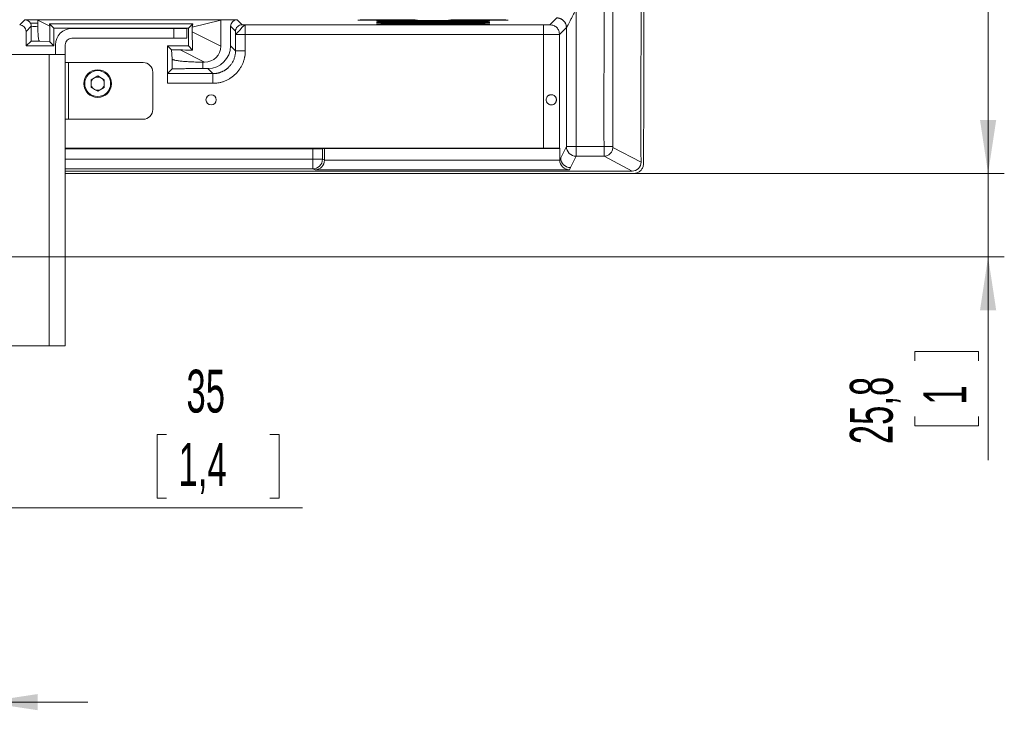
# Model space of a CAD drawing. Header units: millimetres. Extents: x 0 to 594, y 0 to 420.
# Tile 30 of 75: x 125 to 186, y 197 to 240. Entities that reach past the tile are written whole.
import ezdxf

# ---------------------------------------------------------------- set-up
doc = ezdxf.new("R2010")
doc.units = ezdxf.units.MM
doc.styles.add('SLDTEXTSTYLE1', font='TXT', dxfattribs={"width": 0.605})
doc.dimstyles.new('SLDDIMSTYLE0', dxfattribs={"dimtxt": 2.568319, "dimasz": 3.3, "dimexe": 0, "dimexo": 0.0625, "dimgap": 0.64208, "dimtad": 1, "dimdec": 1, "dimlfac": 5, "dimrnd": 1e-09, "dimzin": 12, "dimdsep": 46, "dimtxsty": 'SLDTEXTSTYLE1', "dimsah": 1, "dimcen": 0.09, "dimadec": 0, "dimazin": 3, "dimtfac": 1, "dimtdec": 1, "dimtofl": 0, "dimtmove": 0, "dimatfit": 3, "dimfxl": 0, "dimfrac": 2, "dimtolj": 1, "dimtzin": 12, "dimarcsym": 0})
doc.dimstyles.new('SLDDIMSTYLE3', dxfattribs={"dimtxt": 2.568319, "dimasz": 3.3, "dimexe": 0, "dimexo": 0.0625, "dimgap": 0.64208, "dimtad": 1, "dimdec": 1, "dimlfac": 5, "dimrnd": 1e-09, "dimzin": 12, "dimdsep": 46, "dimtxsty": 'SLDTEXTSTYLE1', "dimsah": 1, "dimcen": 0.09, "dimadec": 0, "dimazin": 3, "dimtfac": 1, "dimtdec": 1, "dimtmove": 0, "dimatfit": 0, "dimfxl": 0, "dimfrac": 2, "dimtolj": 1, "dimtzin": 12, "dimarcsym": 0})

# ---------------------------------------------------------------- blocks, each defined once
blk = doc.blocks.new('_D_10')
at = {"color": 7, "linetype": 'Continuous', "lineweight": 0}
for p, q in [((115.707, 238.306), (115.707, 208.509)), ((108.707, 234.509), (108.707, 208.509)), ((133.961, 214.042), (133.373, 214.042)), ((133.373, 214.042), (133.373, 210.097)), ((140.33, 214.042), (140.918, 214.042)), ((140.918, 214.042), (140.918, 210.097)), ((133.373, 210.097), (133.961, 210.097)), ((140.918, 210.097), (140.33, 210.097)), ((108.707, 209.509), (102.307, 209.509)), ((115.707, 209.509), (108.707, 209.509)), ((115.707, 209.509), (142.339, 209.509))]:
    blk.add_line(p, q, dxfattribs=at)
for points in [[(108.707, 209.509), (105.407, 210.009), (105.407, 209.009)], [(115.707, 209.509), (119.007, 209.009), (119.007, 210.009)]]:
    blk.add_solid(points, dxfattribs=at)
at = {"color": 7, "linetype": 'Continuous', "lineweight": 0, "char_height": 2.6458, "attachment_point": 1, "style": 'SLDTEXTSTYLE1'}
for s, insert in [('35', (135.186, 218.04)), ('1,4', (134.696, 213.508))]:
    blk.add_mtext(s, dxfattribs=dict(at, insert=insert))
blk = doc.blocks.new('_D_11')
at = {"color": 7, "linetype": 'Continuous', "lineweight": 0}
for p, q in [((108.707, 234.509), (108.707, 196.509)), ((122.707, 234.509), (122.707, 196.509)), ((112.523, 202.042), (111.935, 202.042)), ((111.935, 202.042), (111.935, 198.097)), ((118.892, 202.042), (119.48, 202.042)), ((119.48, 202.042), (119.48, 198.097)), ((111.935, 198.097), (112.523, 198.097)), ((119.48, 198.097), (118.892, 198.097)), ((108.707, 197.509), (102.307, 197.509)), ((108.707, 197.509), (122.707, 197.509)), ((122.707, 197.509), (129.107, 197.509))]:
    blk.add_line(p, q, dxfattribs=at)
for points in [[(108.707, 197.509), (105.407, 198.009), (105.407, 197.009)], [(122.707, 197.509), (126.007, 197.009), (126.007, 198.009)]]:
    blk.add_solid(points, dxfattribs=at)
at = {"color": 7, "linetype": 'Continuous', "lineweight": 0, "char_height": 2.6458, "attachment_point": 1, "style": 'SLDTEXTSTYLE1'}
for s, insert in [('70', (113.747, 206.04)), ('2,8', (113.258, 201.508))]:
    blk.add_mtext(s, dxfattribs=dict(at, insert=insert))
blk = doc.blocks.new('_D_12')
at = {"color": 7, "linetype": 'Continuous', "lineweight": 0}
for p, q in [((184.665, 230.163), (184.665, 236.563)), ((162.794, 230.163), (185.665, 230.163)), ((184.665, 230.163), (184.665, 225.009)), ((115.707, 225.009), (185.665, 225.009)), ((184.665, 225.009), (184.665, 212.459)), ((180.133, 218.584), (180.133, 219.171)), ((180.133, 219.171), (184.077, 219.171)), ((184.077, 219.171), (184.077, 218.584)), ((180.133, 215.154), (180.133, 214.566)), ((184.077, 214.566), (184.077, 215.154)), ((180.133, 214.566), (184.077, 214.566))]:
    blk.add_line(p, q, dxfattribs=at)
for points in [[(184.665, 230.163), (185.165, 233.463), (184.165, 233.463)], [(184.665, 225.009), (184.165, 221.709), (185.165, 221.709)]]:
    blk.add_solid(points, dxfattribs=at)
at = {"color": 7, "linetype": 'Continuous', "lineweight": 0, "attachment_point": 1, "rotation": 90, "style": 'SLDTEXTSTYLE1'}
for s, insert, char_height in [('25,8', (176.135, 213.439), 2.6458), ('1', (180.667, 215.889), 2.646)]:
    blk.add_mtext(s, dxfattribs=dict(at, insert=insert, char_height=char_height))
blk = doc.blocks.new('_D_15')
at = {"color": 7, "linetype": 'Continuous', "lineweight": 0}
for p, q in [((107.707, 372.909), (185.665, 372.909)), ((184.665, 230.163), (184.665, 372.909)), ((180.133, 305.701), (180.133, 306.289)), ((180.133, 306.289), (184.077, 306.289)), ((184.077, 306.289), (184.077, 305.701)), ((180.133, 297.371), (180.133, 296.783)), ((184.077, 296.783), (184.077, 297.371)), ((180.133, 296.783), (184.077, 296.783)), ((162.794, 230.163), (185.665, 230.163))]:
    blk.add_line(p, q, dxfattribs=at)
for points in [[(184.665, 372.909), (184.165, 369.609), (185.165, 369.609)], [(184.665, 230.163), (185.165, 233.463), (184.165, 233.463)]]:
    blk.add_solid(points, dxfattribs=at)
at = {"color": 7, "linetype": 'Continuous', "lineweight": 0, "char_height": 2.6458, "attachment_point": 1, "rotation": 90, "style": 'SLDTEXTSTYLE1'}
for s, insert in [('713,7', (176.135, 297.126)), ('28,1', (180.667, 298.106))]:
    blk.add_mtext(s, dxfattribs=dict(at, insert=insert))

msp = doc.modelspace()

# ---------------------------------------------------------------- linework, layer by layer
at = {"color": 7, "linetype": 'Continuous', "lineweight": 15}
for p, q in [((159.238, 240.307), (159.238, 231.824)), ((125.207, 239.65), (124.893, 239.336)), ((125.207, 239.65), (126.007, 239.65)), ((126.007, 239.65), (137.307, 239.65)), ((126.007, 239.436), (126.007, 239.637)), ((126.007, 239.636), (126.759, 239.26)), ((137.307, 239.636), (135.545, 239.195)), ((137.307, 239.65), (138.307, 239.65)), ((137.307, 239.639), (137.307, 238.021)), ((138.615, 239.343), (138.307, 239.65)), ((158.039, 239.767), (157.616, 239.344)), ((125.607, 239.25), (125.293, 238.936)), ((125.293, 238.936), (125.293, 238.036)), ((125.562, 239.436), (126.007, 239.436)), ((126.732, 239.41), (135.582, 239.41)), ((126.759, 239.26), (126.732, 239.41)), ((127.007, 239.136), (126.732, 239.41)), ((126.759, 238.284), (126.759, 239.26)), ((127.007, 239.136), (135.307, 239.136)), ((127.007, 239.136), (127.007, 238.036)), ((128.107, 239.109), (134.407, 239.109)), ((134.407, 238.509), (134.407, 239.109)), ((134.407, 239.109), (135.207, 239.109)), ((135.207, 238.509), (135.207, 239.109)), ((135.307, 239.136), (135.582, 239.41)), ((135.307, 239.136), (135.307, 238.036)), ((135.582, 239.41), (135.545, 239.195)), ((135.545, 239.195), (135.545, 238.902)), ((137.307, 238.021), (135.545, 238.902)), ((137.907, 238.036), (137.907, 239.25)), ((138.215, 238.943), (137.907, 239.25)), ((157.216, 239.341), (138.816, 239.341)), ((138.816, 239.341), (138.816, 238.741)), ((158.193, 238.862), (158.216, 238.744)), ((158.639, 239.167), (158.216, 238.744)), ((158.639, 239.167), (158.639, 231.824)), ((125.293, 238.036), (125.599, 238.341)), ((126.107, 238.341), (126.759, 238.284)), ((127.007, 238.036), (126.759, 238.284)), ((134.407, 238.509), (128.107, 238.509)), ((135.207, 238.509), (134.407, 238.509)), ((138.216, 237.727), (138.216, 238.741)), ((138.816, 238.741), (138.216, 238.741)), ((157.216, 238.741), (138.816, 238.741)), ((138.816, 237.727), (138.816, 238.741)), ((157.216, 231.725), (157.216, 238.741)), ((158.216, 238.744), (158.193, 238.744)), ((158.216, 231.716), (158.216, 238.744)), ((125.293, 238.036), (127.007, 238.036)), ((127.107, 237.509), (127.107, 238.109)), ((127.707, 238.109), (127.707, 237.509)), ((134.007, 235.727), (134.007, 238.036)), ((134.007, 238.036), (134.256, 237.787)), ((135.307, 238.036), (134.007, 238.036)), ((134.805, 237.787), (134.256, 237.787)), ((134.304, 237.234), (134.256, 237.787)), ((136.307, 237.036), (134.805, 237.787)), ((135.568, 237.775), (135.307, 238.036)), ((137.907, 238.036), (138.216, 237.727)), ((104.707, 237.509), (126.707, 237.509)), ((126.707, 219.509), (126.707, 237.509)), ((126.707, 237.509), (127.707, 237.509)), ((127.707, 219.509), (127.707, 237.509)), ((134.304, 236.618), (134.304, 237.234)), ((136.207, 237.036), (136.207, 236.636)), ((136.307, 237.036), (136.207, 237.036)), ((127.707, 237.009), (127.907, 237.009)), ((127.907, 233.509), (127.907, 237.009)), ((132.507, 237.009), (127.907, 237.009)), ((133.107, 236.409), (133.107, 234.109)), ((134.013, 236.327), (134.304, 236.618)), ((136.507, 236.636), (136.207, 236.636)), ((136.207, 236.636), (136.207, 236.636)), ((136.507, 236.636), (136.816, 236.327)), ((129.707, 236.181), (129.299, 235.945)), ((129.299, 235.945), (129.299, 235.474)), ((129.707, 236.181), (130.116, 235.945)), ((130.116, 235.474), (130.116, 235.945)), ((134.013, 236.327), (136.816, 236.327)), ((129.707, 235.238), (129.299, 235.474)), ((130.116, 235.474), (129.707, 235.238)), ((134.007, 235.727), (136.816, 235.727)), ((127.707, 233.509), (127.907, 233.509)), ((132.507, 233.509), (127.907, 233.509)), ((157.216, 231.725), (127.707, 231.725)), ((127.707, 231.681), (142.981, 231.681)), ((142.981, 231.039), (142.981, 231.681)), ((143.58, 231.686), (143.707, 231.707)), ((143.58, 231.686), (143.58, 231.039)), ((143.707, 231.707), (158.225, 231.707)), ((143.707, 231.707), (143.707, 230.996)), ((158.216, 231.716), (158.225, 231.707)), ((158.225, 230.997), (158.225, 231.707)), ((158.286, 231.119), (158.639, 231.824)), ((158.639, 231.824), (159.238, 231.824)), ((159.238, 231.824), (160.959, 231.824)), ((159.238, 231.824), (159.238, 231.224)), ((163.243, 230.851), (161.501, 231.766)), ((142.981, 230.439), (142.981, 231.039)), ((142.981, 231.039), (143.58, 231.039)), ((143.58, 231.039), (143.707, 230.996)), ((143.707, 230.986), (158.225, 230.986)), ((158.225, 230.997), (158.286, 231.119)), ((158.886, 230.519), (159.238, 231.224)), ((159.238, 231.224), (160.961, 231.224)), ((162.703, 230.309), (160.961, 231.224)), ((143.138, 230.386), (142.981, 230.439)), ((158.82, 230.386), (143.138, 230.386)), ((158.886, 230.519), (158.82, 230.386)), ((162.703, 230.309), (127.707, 230.309)), ((162.794, 230.163), (127.707, 230.163)), ((104.707, 219.509), (126.707, 219.509)), ((126.707, 219.509), (127.707, 219.509))]:
    msp.add_line(p, q, dxfattribs=at)
at = {"color": 8, "linetype": 'Continuous', "lineweight": 15}
for p, q in [((127.707, 231.039), (142.981, 231.039)), ((127.707, 230.439), (142.981, 230.439))]:
    msp.add_line(p, q, dxfattribs=at)
at = {"color": 7, "linetype": 'Continuous', "lineweight": 15}
for centre, radius in [((129.707, 235.709), 0.85), ((129.707, 235.709), 0.8), ((136.707, 234.709), 0.317)]:
    msp.add_circle(centre, radius, dxfattribs=at)
for centre, radius, start, end in [((1166.387, 234.309), 1005.431, 179.507157, 180.141626), ((1166.387, 234.309), 1004.891, 179.507157, 180.141626), ((1166.387, 234.309), 1003.15, 179.623327, 180.197528), ((-839.883, 237.145), 1003.297, 359.63523, 0.196595), ((128.107, 238.109), 1, 90, 180), ((128.107, 238.109), 0.4, 90, 180), ((132.507, 236.409), 0.6, 0, 90), ((129.707, 235.709), 0.408, 120, 180), ((129.707, 235.709), 0.408, 60, 120), ((129.707, 235.709), 0.408, 0, 60), ((129.707, 235.709), 0.408, 180, 240), ((129.707, 235.709), 0.408, 240, 300), ((129.707, 235.709), 0.408, 300, 0), ((132.507, 234.109), 0.6, 270, 0), ((159.239, 231.824), 0.6, 180.01349, 269.99305), ((142.98, 231.039), 0.6, 270.09622, 359.97363)]:
    msp.add_arc(centre, radius, start, end, dxfattribs=at)
for centre, major_axis, ratio, start_param, end_param in [((125.207, 239.25), (-0.283, -0.283), 0.999924, 2.839342, 3.926953), ((138.307, 239.25), (-0.283, 0.283), 0.999924, 5.497825, 7.068545), ((124.893, 238.936), (-0.283, -0.283), 0.999924, 2.356233, 3.926953), ((284.61, 239.436), (160.424, 0), 0.008727, 3.27479, 3.292478), ((126.147, 239.436), (0, 1.4), 0.1, 1.570796, 1.721682), ((135.591, 238.389), (-0.021, 1.128), 0.036703, 1.097616, 2.145155), ((136.987, 237.691), (2.409, -0.087), 0.016865, 2.201372, 2.705114), ((136.288, 238.041), (-0.917, 0.458), 0.9759, 2.044273, 3.595554), ((136.507, 238.036), (0.99, -0.99), 0.999924, 5.497825, 7.068545), ((134.013, 235.727), (0, 0.6), 0.008727, 0.008727, 1.570796), ((142.981, 231.686), (0.6, 0), 0.008727, 4.712389, 6.230825), ((157.216, 231.716), (1, 0), 0.008727, 0.008727, 1.570796), ((143.138, 230.986), (0.096, 0.593), 0.946286, 3.311301, 4.864644), ((143.107, 230.997), (-0.57, 0.19), 0.998478, 3.446103, 3.462643), ((158.825, 230.997), (-0.268, -0.537), 0.99981, 5.176082, 5.193383), ((158.82, 230.986), (-0.317, 0.513), 0.980675, 1.025895, 2.579238), ((158.886, 231.119), (0.268, 0.537), 0.99981, 2.03449, 3.605134), ((162.702, 230.849), (-0.478, 0.251), 0.999296, 2.054882, 3.628468)]:
    msp.add_ellipse(centre, major_axis=major_axis, ratio=ratio, start_param=start_param, end_param=end_param, dxfattribs=at)
for centre, major_axis in [((147.607, 239.634), (1.84, 0)), ((150.407, 239.573), (3.5, 0)), ((150.407, 239.489), (3.5, 0)), ((153.207, 239.634), (1.84, 0)), ((150.407, 239.405), (3.5, 0))]:
    msp.add_ellipse(centre, major_axis=major_axis, ratio=0.008727, dxfattribs=at)
for points, knots in [([(159.238, 240.307), (159.228, 240.286), (159.207, 240.247), (159.18, 240.193), (159.147, 240.128), (159.108, 240.054), (159.046, 239.932), (158.967, 239.778), (158.872, 239.594), (158.796, 239.449), (158.743, 239.347), (158.709, 239.284), (158.681, 239.233), (158.662, 239.2), (158.65, 239.181), (158.643, 239.17), (158.641, 239.168), (158.64, 239.167)], [0, 0, 0, 0, 0.047814, 0.088072, 0.120776, 0.192333, 0.254739, 0.396556, 0.541145, 0.682436, 0.749392, 0.808982, 0.863675, 0.91292, 0.943262, 0.972109, 1, 1, 1, 1]), ([(158.039, 239.767), (158.05, 239.767), (158.074, 239.766), (158.108, 239.763), (158.141, 239.758), (158.173, 239.752), (158.203, 239.744), (158.232, 239.735), (158.259, 239.725), (158.285, 239.714), (158.309, 239.702), (158.331, 239.69), (158.353, 239.678), (158.372, 239.665), (158.391, 239.653), (158.407, 239.64), (158.423, 239.627), (158.437, 239.615), (158.45, 239.603), (158.476, 239.578), (158.511, 239.539), (158.551, 239.482), (158.583, 239.421), (158.608, 239.359), (158.626, 239.295), (158.636, 239.231), (158.638, 239.188), (158.638, 239.167)], [0, 0, 0, 0, 0.037839, 0.074496, 0.109971, 0.144262, 0.177371, 0.209298, 0.240042, 0.269603, 0.297981, 0.325176, 0.351189, 0.376019, 0.399667, 0.422131, 0.443413, 0.463511, 0.482427, 0.50016, 0.575497, 0.649522, 0.722237, 0.793642, 0.863737, 0.932523, 1, 1, 1, 1]), ([(158.041, 239.767), (158.111, 239.767), (158.187, 239.754), (158.335, 239.696), (158.405, 239.65), (158.522, 239.533), (158.568, 239.462), (158.627, 239.314), (158.639, 239.238), (158.639, 239.167)], [0, 0, 0, 0, 0.25, 0.25, 0.5, 0.5, 0.75, 0.75, 1, 1, 1, 1]), ([(125.607, 239.25), (125.607, 239.282), (125.603, 239.314), (125.588, 239.376), (125.577, 239.407), (125.562, 239.436)], [0, 0, 0, 0, 0.5, 0.5, 1, 1, 1, 1]), ([(125.599, 238.341), (125.599, 238.342), (125.6, 238.348), (125.601, 238.371), (125.601, 238.388), (125.602, 238.434), (125.603, 238.461), (125.604, 238.526), (125.604, 238.564), (125.605, 238.647), (125.605, 238.692), (125.606, 238.79), (125.606, 238.843), (125.607, 238.952), (125.607, 239.009), (125.607, 239.127), (125.607, 239.188), (125.607, 239.25)], [0, 0, 0, 0, 0.125, 0.125, 0.25, 0.25, 0.375, 0.375, 0.5, 0.5, 0.625, 0.625, 0.75, 0.75, 0.875, 0.875, 1, 1, 1, 1]), ([(126.009, 239.225), (126.01, 239.165), (126.011, 239.106), (126.014, 238.991), (126.017, 238.934), (126.022, 238.827), (126.026, 238.776), (126.033, 238.681), (126.037, 238.637), (126.046, 238.556), (126.051, 238.52), (126.061, 238.457), (126.067, 238.43), (126.078, 238.387), (126.083, 238.37), (126.095, 238.348), (126.101, 238.342), (126.107, 238.341)], [0, 0, 0, 0, 0.125, 0.125, 0.25, 0.25, 0.375, 0.375, 0.5, 0.5, 0.625, 0.625, 0.75, 0.75, 0.875, 0.875, 1, 1, 1, 1]), ([(138.215, 238.943), (138.215, 238.995), (138.225, 239.047), (138.265, 239.144), (138.295, 239.188), (138.369, 239.262), (138.413, 239.292), (138.51, 239.332), (138.562, 239.343), (138.615, 239.343)], [0, 0, 0, 0, 0.25, 0.25, 0.5, 0.5, 0.75, 0.75, 1, 1, 1, 1]), ([(138.216, 238.741), (138.216, 238.747), (138.216, 238.759), (138.216, 238.778), (138.216, 238.796), (138.216, 238.814), (138.216, 238.832), (138.216, 238.854), (138.216, 238.879), (138.216, 238.901), (138.215, 238.916), (138.215, 238.926), (138.215, 238.935), (138.215, 238.941), (138.215, 238.942), (138.215, 238.943)], [0, 0, 0, 0, 0.059673, 0.120364, 0.182696, 0.247247, 0.310355, 0.374682, 0.503005, 0.630625, 0.693961, 0.756217, 0.840439, 0.921099, 1, 1, 1, 1]), ([(138.216, 238.741), (138.217, 238.742), (138.217, 238.743), (138.22, 238.747), (138.225, 238.752), (138.231, 238.758), (138.24, 238.767), (138.25, 238.777), (138.261, 238.788), (138.274, 238.802), (138.288, 238.816), (138.31, 238.839), (138.346, 238.875), (138.396, 238.922), (138.447, 238.969), (138.485, 239.008), (138.513, 239.039), (138.534, 239.069), (138.554, 239.102), (138.575, 239.134), (138.601, 239.174), (138.641, 239.218), (138.688, 239.251), (138.721, 239.271), (138.739, 239.282), (138.756, 239.291), (138.771, 239.299), (138.783, 239.308), (138.794, 239.316), (138.803, 239.325), (138.811, 239.334), (138.815, 239.34), (138.816, 239.34), (138.816, 239.341)], [0, 0, 0, 0, 0.025759, 0.051158, 0.076267, 0.10117, 0.125967, 0.150752, 0.175557, 0.200393, 0.225267, 0.250189, 0.304814, 0.378278, 0.43065, 0.472326, 0.503603, 0.525949, 0.558246, 0.596634, 0.622125, 0.685144, 0.751714, 0.772421, 0.792476, 0.811954, 0.829531, 0.848934, 0.870264, 0.893865, 0.926118, 0.972811, 1, 1, 1, 1]), ([(157.616, 239.344), (157.616, 239.344), (157.605, 239.343), (157.564, 239.343), (157.535, 239.342), (157.461, 239.341), (157.416, 239.341), (157.32, 239.341), (157.268, 239.341), (157.216, 239.341)], [0, 0, 0, 0, 0.25, 0.25, 0.5, 0.5, 0.75, 0.75, 1, 1, 1, 1]), ([(157.216, 239.341), (157.216, 239.34), (157.216, 239.328), (157.216, 239.273), (157.216, 239.23), (157.216, 239.116), (157.216, 239.045), (157.216, 238.895), (157.216, 238.815), (157.216, 238.741)], [0, 0, 0, 0, 0.25, 0.25, 0.5, 0.5, 0.75, 0.75, 1, 1, 1, 1]), ([(126.107, 238.341), (126.1, 238.341), (126.093, 238.341), (126.085, 238.341), (125.99, 238.341), (125.896, 238.341), (125.801, 238.341), (125.733, 238.341), (125.666, 238.341), (125.599, 238.341)], [0, 0, 0, 0, 0.000110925, 0.000110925, 0.000110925, 0.001533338, 0.001533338, 0.001533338, 0.00254394, 0.00254394, 0.00254394, 0.00254394]), ([(136.816, 236.327), (136.835, 236.327), (136.871, 236.327), (136.926, 236.331), (136.98, 236.336), (137.034, 236.343), (137.087, 236.353), (137.14, 236.364), (137.191, 236.377), (137.242, 236.393), (137.292, 236.41), (137.342, 236.428), (137.39, 236.449), (137.437, 236.471), (137.483, 236.495), (137.528, 236.52), (137.571, 236.547), (137.614, 236.575), (137.655, 236.605), (137.694, 236.636), (137.733, 236.668), (137.77, 236.701), (137.817, 236.746), (137.872, 236.805), (137.932, 236.879), (137.988, 236.959), (138.039, 237.043), (138.085, 237.131), (138.124, 237.223), (138.157, 237.319), (138.183, 237.417), (138.202, 237.519), (138.214, 237.622), (138.216, 237.692), (138.216, 237.727)], [0, 0, 0, 0, 0.0250482, 0.0499701, 0.0747657, 0.0994351, 0.1239781, 0.1483948, 0.1726853, 0.1968495, 0.2208875, 0.2447992, 0.2685847, 0.2922439, 0.3157769, 0.3391837, 0.3624643, 0.3856187, 0.4086469, 0.4315489, 0.4543248, 0.4769744, 0.499498, 0.5427809, 0.5865071, 0.6306767, 0.6752896, 0.720346, 0.765846, 0.8117894, 0.8581765, 0.9050073, 0.9522818, 1, 1, 1, 1]), ([(136.816, 235.727), (136.828, 235.727), (136.861, 235.727), (136.928, 235.729), (137.017, 235.736), (137.115, 235.748), (137.244, 235.771), (137.402, 235.811), (137.587, 235.878), (137.764, 235.962), (137.987, 236.096), (138.24, 236.304), (138.447, 236.556), (138.582, 236.78), (138.666, 236.958), (138.732, 237.142), (138.771, 237.295), (138.794, 237.424), (138.808, 237.53), (138.815, 237.635), (138.816, 237.702), (138.816, 237.727)], [0, 0, 0, 0, 0.010855, 0.032149, 0.063878, 0.095865, 0.126591, 0.188966, 0.251459, 0.31392, 0.376174, 0.500083, 0.624101, 0.68647, 0.749052, 0.811607, 0.873918, 0.89967, 0.936432, 0.976148, 1, 1, 1, 1]), ([(138.816, 237.727), (138.746, 237.727), (138.67, 237.727), (138.523, 237.727), (138.452, 237.727), (138.335, 237.727), (138.289, 237.727), (138.23, 237.727), (138.217, 237.727), (138.216, 237.727)], [0, 0, 0, 0, 0.25, 0.25, 0.5, 0.5, 0.75, 0.75, 1, 1, 1, 1]), ([(134.304, 237.234), (134.305, 237.221), (134.318, 237.209), (134.355, 237.19), (134.37, 237.184), (134.406, 237.172), (134.428, 237.166), (134.499, 237.148), (134.557, 237.137), (134.659, 237.122), (134.696, 237.116), (134.774, 237.106), (134.816, 237.102), (134.947, 237.088), (135.042, 237.08), (135.196, 237.069), (135.25, 237.065), (135.36, 237.059), (135.416, 237.056), (135.588, 237.048), (135.706, 237.044), (135.891, 237.04), (135.954, 237.038), (136.08, 237.037), (136.144, 237.036), (136.207, 237.036)], [0, 0, 0, 0, 0.125, 0.125, 0.1875, 0.1875, 0.25, 0.25, 0.375, 0.375, 0.4375, 0.4375, 0.5, 0.5, 0.625, 0.625, 0.6875, 0.6875, 0.75, 0.75, 0.875, 0.875, 0.9375, 0.9375, 1, 1, 1, 1]), ([(136.207, 236.636), (136.08, 236.636), (135.956, 236.635), (135.773, 236.635), (135.713, 236.635), (135.593, 236.635), (135.534, 236.634), (135.361, 236.634), (135.252, 236.633), (135.047, 236.632), (134.95, 236.631), (134.775, 236.63), (134.697, 236.629), (134.594, 236.627), (134.562, 236.627), (134.503, 236.626), (134.476, 236.625), (134.405, 236.624), (134.369, 236.623), (134.331, 236.621), (134.322, 236.621), (134.308, 236.619), (134.305, 236.619), (134.304, 236.618)], [0, 0, 0, 0, 0.125, 0.125, 0.1875, 0.1875, 0.25, 0.25, 0.375, 0.375, 0.5, 0.5, 0.625, 0.625, 0.6875, 0.6875, 0.75, 0.75, 0.875, 0.875, 0.9375, 0.9375, 1, 1, 1, 1]), ([(136.816, 235.727), (136.816, 235.805), (136.816, 235.883), (136.816, 236.027), (136.816, 236.094), (136.816, 236.205), (136.816, 236.249), (136.816, 236.31), (136.816, 236.326), (136.816, 236.327)], [0, 0, 0, 0, 0.25, 0.25, 0.5, 0.5, 0.75, 0.75, 1, 1, 1, 1]), ([(158.021, 234.706), (158.021, 234.683), (158.018, 234.661), (158.009, 234.618), (158.002, 234.598), (157.985, 234.561), (157.975, 234.544), (157.953, 234.513), (157.941, 234.498), (157.902, 234.459), (157.872, 234.438), (157.822, 234.415), (157.804, 234.409), (157.768, 234.399), (157.75, 234.396), (157.692, 234.391), (157.65, 234.395), (157.59, 234.414), (157.57, 234.423), (157.533, 234.444), (157.515, 234.457), (157.465, 234.501), (157.437, 234.538), (157.409, 234.6), (157.402, 234.621), (157.392, 234.666), (157.39, 234.689), (157.39, 234.757), (157.401, 234.802), (157.429, 234.864), (157.441, 234.884), (157.469, 234.919), (157.484, 234.936), (157.518, 234.965), (157.536, 234.977), (157.574, 234.998), (157.594, 235.006), (157.654, 235.024), (157.696, 235.028), (157.773, 235.021), (157.81, 235.01), (157.876, 234.978), (157.906, 234.957), (157.957, 234.904), (157.979, 234.872), (158.004, 234.816), (158.01, 234.795), (158.019, 234.752), (158.021, 234.729), (158.021, 234.706)], [0, 0, 0, 0, 0.03125, 0.03125, 0.0625, 0.0625, 0.09375, 0.09375, 0.125, 0.125, 0.1875, 0.1875, 0.21875, 0.21875, 0.25, 0.25, 0.3125, 0.3125, 0.34375, 0.34375, 0.375, 0.375, 0.4375, 0.4375, 0.46875, 0.46875, 0.5, 0.5, 0.5625, 0.5625, 0.59375, 0.59375, 0.625, 0.625, 0.65625, 0.65625, 0.6875, 0.6875, 0.75, 0.75, 0.8125, 0.8125, 0.875, 0.875, 0.9375, 0.9375, 0.96875, 0.96875, 1, 1, 1, 1]), ([(160.959, 231.824), (161.029, 231.824), (161.098, 231.824), (161.226, 231.825), (161.285, 231.825), (161.385, 231.825), (161.425, 231.825), (161.481, 231.825), (161.497, 231.825), (161.499, 231.825)], [0, 0, 0, 0, 0.25, 0.25, 0.5, 0.5, 0.75, 0.75, 1, 1, 1, 1]), ([(160.961, 231.224), (160.961, 231.225), (160.961, 231.225), (160.961, 231.229), (160.961, 231.234), (160.961, 231.241), (160.961, 231.249), (160.961, 231.258), (160.961, 231.267), (160.961, 231.277), (160.961, 231.288), (160.961, 231.298), (160.96, 231.309), (160.96, 231.32), (160.96, 231.33), (160.96, 231.341), (160.96, 231.35), (160.96, 231.36), (160.96, 231.368), (160.96, 231.376), (160.96, 231.383), (160.96, 231.39), (160.96, 231.395), (160.96, 231.4), (160.96, 231.419), (160.96, 231.454), (160.96, 231.51), (160.96, 231.569), (160.959, 231.631), (160.959, 231.695), (160.959, 231.759), (160.959, 231.803), (160.959, 231.824)], [0, 0, 0, 0, 0.03796, 0.074447, 0.109459, 0.142997, 0.175061, 0.205651, 0.234767, 0.262409, 0.288576, 0.313269, 0.336488, 0.358233, 0.378503, 0.397298, 0.41462, 0.430466, 0.444839, 0.457736, 0.46916, 0.479108, 0.487583, 0.494582, 0.500107, 0.573617, 0.646428, 0.71854, 0.789954, 0.860668, 0.930683, 1, 1, 1, 1]), ([(160.961, 231.224), (161.025, 231.224), (161.094, 231.236), (161.227, 231.289), (161.291, 231.33), (161.396, 231.436), (161.437, 231.5), (161.49, 231.633), (161.501, 231.702), (161.501, 231.766)], [0, 0, 0, 0, 0.25, 0.25, 0.5, 0.5, 0.75, 0.75, 1, 1, 1, 1]), ([(161.501, 231.766), (161.501, 231.766), (161.5, 231.772), (161.499, 231.795), (161.499, 231.81), (161.499, 231.825)], [0, 0, 0, 0, 0.5, 0.5, 1, 1, 1, 1]), ([(162.794, 230.163), (162.861, 230.169), (162.996, 230.183), (163.176, 230.286), (163.311, 230.438), (163.382, 230.605), (163.39, 230.715), (163.393, 230.758)], [0, 0, 0, 0, 0.215706, 0.431426, 0.646825, 0.862092, 1, 1, 1, 1])]:
    msp.add_open_spline(points, degree=3, knots=knots, dxfattribs=at)
for points in [[(138.816, 239.341), (138.717, 239.341), (138.615, 239.342), (138.615, 239.343)], [(158.64, 239.167), (158.639, 239.167), (158.639, 239.167), (158.639, 239.167)]]:
    msp.add_open_spline(points, degree=3, dxfattribs=at)
at = {"color": 8, "linetype": 'Continuous', "lineweight": 15}
for points, knots in [([(157.616, 239.344), (157.695, 239.335), (157.852, 239.317), (158.048, 239.178), (158.171, 239.016), (158.187, 238.9), (158.193, 238.862)], [0, 0, 0, 0, 0.286673, 0.573346, 0.860019, 1, 1, 1, 1]), ([(158.193, 238.744), (158.191, 238.744), (158.181, 238.743), (158.111, 238.743), (157.994, 238.742), (157.808, 238.742), (157.545, 238.741), (157.32, 238.741), (157.216, 238.741)], [0, 0, 0, 0, 0.045481, 0.210429, 0.365943, 0.512016, 0.774721, 1, 1, 1, 1])]:
    msp.add_open_spline(points, degree=3, knots=knots, dxfattribs=at)

# ---------------------------------------------------------------- dimensions: what is measured, and where the dimension line sits
at = {"color": 7, "linetype": 'Continuous', "lineweight": 0}
for base, p2, dimstyle, picture, middle in [((184.665, 372.909), (107.707, 372.909), 'SLDDIMSTYLE0', '_D_15', (184.665, 301.536)), ((184.665, 225.009), (115.707, 225.009), 'SLDDIMSTYLE3', '_D_12', (184.665, 216.869))]:
    dim = msp.add_linear_dim(base=base, p1=(162.794, 230.163), p2=p2, angle=90, dimstyle=dimstyle, dxfattribs=at)
    dim.commit()
    dim.dimension.update_dxf_attribs({"geometry": picture, "text_midpoint": middle, "dimtype": 160})
for base, p1, p2, picture, middle in [((108.707, 209.509), (115.707, 238.306), (108.707, 234.509), '_D_10', (137.146, 209.509)), ((122.707, 197.509), (108.707, 234.509), (122.707, 234.509), '_D_11', (115.707, 197.509))]:
    dim = msp.add_linear_dim(base=base, p1=p1, p2=p2, dimstyle='SLDDIMSTYLE3', dxfattribs=at)
    dim.commit()
    dim.dimension.update_dxf_attribs({"geometry": picture, "text_midpoint": middle, "dimtype": 160})

doc.saveas('drawing.dxf')
